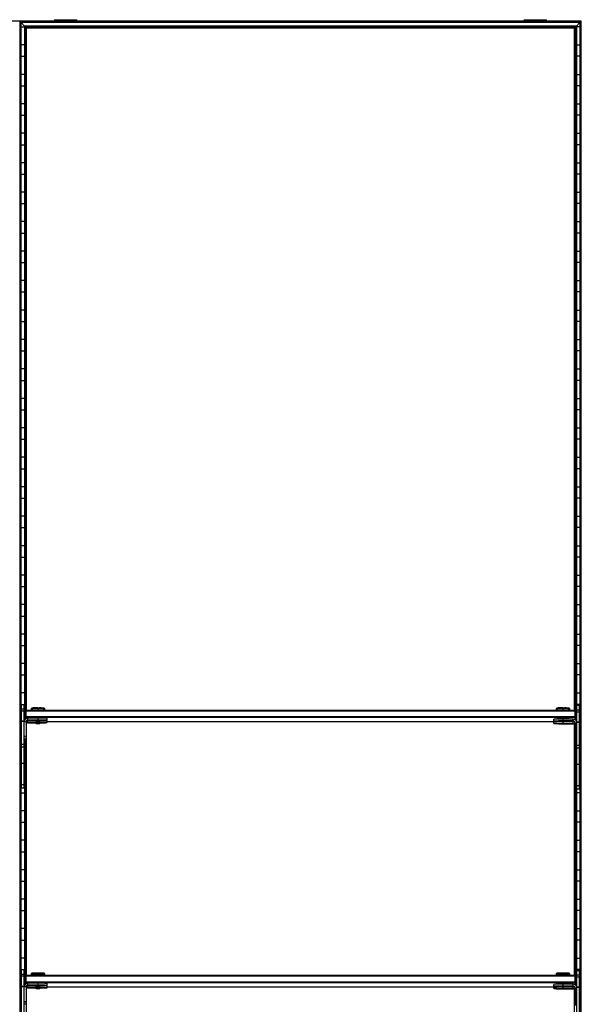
# Model space of a CAD drawing. Header units: millimetres. Extents: x -305 to 915, y -1202 to 1202.
# Tile 5 of 5: x 305 to 915, y 132 to 1202. Entities that reach past the tile are written whole.
import ezdxf

# ---------------------------------------------------------------- set-up
doc = ezdxf.new("R2010")
doc.units = ezdxf.units.MM

msp = doc.modelspace()

# ---------------------------------------------------------------- linework, layer by layer
at = {"color": 7, "linetype": 'Continuous', "lineweight": 25}
for p, q in [((914.6, 1200), (-304.9, 1200)), ((305.2, -1199.7), (305.2, 1199.6)), ((306, 1198.8), (305.2, 1199.6)), ((914.3, 1199.6), (305.2, 1199.6)), ((306, 1198.8), (306, -1198.8)), ((913.5, 1198.8), (306, 1198.8)), ((306.4, -1198.5), (306.4, 1198.5)), ((310.1, 1194.7), (306.4, 1198.5)), ((913.1, 1198.5), (306.4, 1198.5)), ((342.8, 1201.6), (342.8, 1200)), ((342.8, 1201.6), (367, 1201.6)), ((354.9, 1200), (354.9, 1201.6)), ((367, 1200), (367, 1201.6)), ((852.5, 1201.6), (852.5, 1200)), ((852.5, 1201.6), (876.7, 1201.6)), ((864.6, 1200), (864.6, 1201.6)), ((876.7, 1200), (876.7, 1201.6)), ((909.4, 1194.7), (913.1, 1198.5)), ((913.1, 1198.5), (913.1, -1198.5)), ((913.5, 1198.8), (914.3, 1199.6)), ((913.5, -1198.8), (913.5, 1198.8)), ((914.3, 1199.6), (914.3, -1199.7)), ((914.6, -1200), (914.6, 1200)), ((306.4, 1193.8), (310.1, 1193.8)), ((310.1, 1194.7), (310.1, 440.5)), ((909.4, 1194.7), (310.1, 1194.7)), ((311.3, 1193.6), (310.5, 1194.4)), ((909, 1194.4), (310.5, 1194.4)), ((310.5, 441.1), (310.5, 1194.4)), ((908.2, 1193.6), (311.3, 1193.6)), ((311.3, 1193.6), (311.3, 451)), ((311.6, 451.3), (311.6, 1193.2)), ((312.3, 1192.5), (311.6, 1193.2)), ((907.9, 1193.2), (311.6, 1193.2)), ((312.3, 451.5), (312.3, 1192.5)), ((907.2, 1192.5), (312.3, 1192.5)), ((907.2, 1192.5), (907.9, 1193.2)), ((907.2, 451.5), (907.2, 1192.5)), ((907.9, 451.3), (907.9, 1193.2)), ((908.2, 1193.6), (909, 1194.4)), ((908.2, 1193.6), (908.2, 451)), ((909, 440.1), (909, 1194.4)), ((909.4, 1194.7), (909.4, 439.5)), ((913.1, 1193.8), (909.4, 1193.8)), ((310.1, 1174.2), (306.4, 1174.2)), ((909.4, 1174.2), (913.1, 1174.2)), ((306.4, 1161.8), (310.1, 1161.8)), ((913.1, 1161.8), (909.4, 1161.8)), ((310.1, 1142.2), (306.4, 1142.2)), ((909.4, 1142.2), (913.1, 1142.2)), ((306.4, 1129.8), (310.1, 1129.8)), ((913.1, 1129.8), (909.4, 1129.8)), ((310.1, 1110.2), (306.4, 1110.2)), ((909.4, 1110.2), (913.1, 1110.2)), ((306.4, 1097.8), (310.1, 1097.8)), ((913.1, 1097.8), (909.4, 1097.8)), ((310.1, 1078.2), (306.4, 1078.2)), ((909.4, 1078.2), (913.1, 1078.2)), ((306.4, 1065.8), (310.1, 1065.8)), ((913.1, 1065.8), (909.4, 1065.8)), ((310.1, 1046.2), (306.4, 1046.2)), ((909.4, 1046.2), (913.1, 1046.2)), ((306.4, 1033.8), (310.1, 1033.8)), ((913.1, 1033.8), (909.4, 1033.8)), ((310.1, 1014.2), (306.4, 1014.2)), ((909.4, 1014.2), (913.1, 1014.2)), ((306.4, 1001.8), (310.1, 1001.8)), ((913.1, 1001.8), (909.4, 1001.8)), ((310.1, 982.2), (306.4, 982.2)), ((909.4, 982.2), (913.1, 982.2)), ((306.4, 969.8), (310.1, 969.8)), ((913.1, 969.8), (909.4, 969.8)), ((310.1, 950.2), (306.4, 950.2)), ((909.4, 950.2), (913.1, 950.2)), ((306.4, 937.8), (310.1, 937.8)), ((913.1, 937.8), (909.4, 937.8)), ((310.1, 918.2), (306.4, 918.2)), ((909.4, 918.2), (913.1, 918.2)), ((306.4, 905.8), (310.1, 905.8)), ((913.1, 905.8), (909.4, 905.8)), ((310.1, 886.2), (306.4, 886.2)), ((909.4, 886.2), (913.1, 886.2)), ((306.4, 873.8), (310.1, 873.8)), ((913.1, 873.8), (909.4, 873.8)), ((310.1, 854.2), (306.4, 854.2)), ((909.4, 854.2), (913.1, 854.2)), ((306.4, 841.8), (310.1, 841.8)), ((913.1, 841.8), (909.4, 841.8)), ((310.1, 822.2), (306.4, 822.2)), ((909.4, 822.2), (913.1, 822.2)), ((306.4, 809.8), (310.1, 809.8)), ((913.1, 809.8), (909.4, 809.8)), ((310.1, 790.2), (306.4, 790.2)), ((909.4, 790.2), (913.1, 790.2)), ((306.4, 777.8), (310.1, 777.8)), ((913.1, 777.8), (909.4, 777.8)), ((310.1, 758.2), (306.4, 758.2)), ((909.4, 758.2), (913.1, 758.2)), ((306.4, 745.8), (310.1, 745.8)), ((913.1, 745.8), (909.4, 745.8)), ((310.1, 726.2), (306.4, 726.2)), ((909.4, 726.2), (913.1, 726.2)), ((306.4, 713.8), (310.1, 713.8)), ((913.1, 713.8), (909.4, 713.8)), ((310.1, 694.2), (306.4, 694.2)), ((909.4, 694.2), (913.1, 694.2)), ((306.4, 681.8), (310.1, 681.8)), ((913.1, 681.8), (909.4, 681.8)), ((310.1, 662.2), (306.4, 662.2)), ((909.4, 662.2), (913.1, 662.2)), ((306.4, 649.8), (310.1, 649.8)), ((913.1, 649.8), (909.4, 649.8)), ((310.1, 630.2), (306.4, 630.2)), ((909.4, 630.2), (913.1, 630.2)), ((306.4, 617.8), (310.1, 617.8)), ((913.1, 617.8), (909.4, 617.8)), ((310.1, 598.2), (306.4, 598.2)), ((909.4, 598.2), (913.1, 598.2)), ((306.4, 585.8), (310.1, 585.8)), ((913.1, 585.8), (909.4, 585.8)), ((310.1, 566.2), (306.4, 566.2)), ((909.4, 566.2), (913.1, 566.2)), ((306.4, 553.8), (310.1, 553.8)), ((913.1, 553.8), (909.4, 553.8)), ((310.1, 534.2), (306.4, 534.2)), ((909.4, 534.2), (913.1, 534.2)), ((306.4, 521.8), (310.1, 521.8)), ((913.1, 521.8), (909.4, 521.8)), ((310.1, 502.2), (306.4, 502.2)), ((909.4, 502.2), (913.1, 502.2)), ((306.4, 489.8), (310.1, 489.8)), ((913.1, 489.8), (909.4, 489.8)), ((310.1, 470.2), (306.4, 470.2)), ((909.4, 470.2), (913.1, 470.2)), ((306.4, 457.8), (310.1, 457.8)), ((306.8, 366.8), (306.8, 457.8)), ((306.8, 457.8), (309.8, 457.8)), ((309.8, 452.5), (306.8, 452.5)), ((309.8, 450.5), (306.8, 450.5)), ((309.8, 366.8), (309.8, 457.8)), ((310.8, 450.5), (311.8, 451.5)), ((310.8, 450.5), (310.8, 441.4)), ((310.8, 450.5), (311.8, 450.5)), ((311.8, 442.2), (311.8, 451.5)), ((311.8, 451.5), (907.8, 451.5)), ((907.8, 450.5), (311.8, 450.5)), ((317.2, 453.1), (317.2, 451.6)), ((318, 453.8), (317.3, 453.1)), ((318, 451.6), (318, 451.5)), ((324.8, 451.7), (324.8, 453.9)), ((324.8, 451.7), (324.8, 451.5)), ((332.2, 453.1), (331.5, 453.8)), ((331.5, 451.5), (331.5, 451.6)), ((332.2, 451.6), (332.2, 453.1)), ((887.2, 453.1), (887.2, 451.6)), ((888, 453.8), (887.3, 453.1)), ((888, 451.6), (888, 451.5)), ((894.8, 451.7), (894.8, 453.9)), ((894.8, 451.7), (894.8, 451.5)), ((902.2, 453.1), (901.5, 453.8)), ((901.5, 451.5), (901.5, 451.6)), ((902.2, 451.6), (902.2, 453.1)), ((907.8, 441.2), (907.8, 451.5)), ((908.8, 450.5), (907.8, 451.5)), ((908.8, 450.5), (907.8, 450.5)), ((908.8, 450.5), (908.8, 440.4)), ((913.1, 457.8), (909.4, 457.8)), ((909.8, 365.8), (909.8, 456.8)), ((909.8, 456.8), (912.8, 456.8)), ((912.8, 451.5), (909.8, 451.5)), ((912.8, 449.5), (909.8, 449.5)), ((912.8, 365.8), (912.8, 456.8)), ((309.8, 439.5), (306.8, 439.5)), ((309.8, 439.1), (306.8, 439.1)), ((311.8, 438.8), (309.8, 438.8)), ((311.8, 443.5), (310.8, 444.5)), ((311.8, 444.5), (310.8, 444.5)), ((311.8, 444.5), (907.8, 444.5)), ((907.8, 443.5), (311.8, 443.5)), ((311.8, 438.8), (311.8, 419.8)), ((313.7, 440.4), (313.7, 442.8)), ((324.8, 442.8), (313.7, 442.8)), ((324.8, 440.8), (313.7, 440.8)), ((313.7, 440.4), (322.2, 440.4)), ((313.7, 437.8), (313.7, 440.2)), ((322.2, 440.2), (313.7, 440.2)), ((322.2, 440.6), (322.2, 440.1)), ((322.2, 440.1), (322.8, 439.6)), ((324.8, 440.8), (324.8, 442.8)), ((324.8, 439.6), (324.8, 440.7)), ((324.8, 438.2), (324.8, 439.6)), ((326.7, 439.6), (327.2, 440.1)), ((327.2, 440.1), (327.2, 440.6)), ((334.8, 440.6), (334.8, 442.6)), ((334.8, 438), (334.8, 440)), ((334.8, 439.1), (888, 439.1)), ((884.8, 439.6), (884.8, 441.6)), ((884.8, 437), (884.8, 439)), ((888, 442.6), (888, 441.7)), ((888, 439.5), (888, 439.1)), ((892.7, 439.6), (892.8, 439.6)), ((894.8, 439.8), (894.8, 442.7)), ((905.8, 441.8), (894.8, 441.8)), ((905.8, 439.8), (894.8, 439.8)), ((894.8, 439.6), (894.8, 439.6)), ((894.8, 439.6), (894.8, 439.6)), ((894.8, 439.4), (905.8, 439.4)), ((894.8, 437.2), (894.8, 439.4)), ((905.8, 439.2), (894.8, 439.2)), ((896.7, 439.6), (896.8, 439.6)), ((901.5, 441.8), (901.5, 442.6)), ((901.5, 439.2), (901.5, 439.4)), ((905.8, 439.4), (905.8, 441.8)), ((905.8, 436.8), (905.8, 439.2)), ((906.2, 439.1), (906.8, 439.1)), ((907.8, 444.5), (908.8, 444.5)), ((907.8, 443.5), (908.8, 444.5)), ((306.8, 438.2), (306.4, 438.2)), ((312.3, 163.5), (312.3, 437.2)), ((324.8, 438.2), (313.7, 438.2)), ((313.7, 437.8), (322.2, 437.8)), ((322.2, 438), (322.2, 437.5)), ((322.2, 437.5), (322.8, 437)), ((324.8, 437), (324.8, 438)), ((326.7, 437), (327.2, 437.5)), ((327.2, 437.5), (327.2, 438)), ((892.7, 437), (892.8, 437)), ((905.8, 437.2), (894.8, 437.2)), ((894.8, 437), (894.8, 437)), ((894.8, 437), (894.8, 437)), ((894.8, 436.8), (905.8, 436.8)), ((896.7, 437), (896.8, 437)), ((907.2, 163.5), (907.2, 436.2)), ((907.8, 437.8), (909.8, 437.8)), ((907.8, 437.8), (907.8, 418.8)), ((909.7, 438.2), (909.8, 438.2)), ((912.8, 438.5), (909.8, 438.5)), ((912.8, 438.1), (909.8, 438.1)), ((912.8, 438.2), (913.1, 438.2)), ((306.4, 425.8), (306.8, 425.8)), ((311.8, 422.8), (309.8, 422.8)), ((311.8, 422.4), (309.8, 422.4)), ((311.8, 420.2), (309.8, 420.2)), ((311.8, 419.8), (309.8, 419.8)), ((310.1, 419.8), (310.1, 152.5)), ((310.5, 153.1), (310.5, 419.8)), ((311.3, 419.8), (311.3, 163)), ((311.6, 163.3), (311.6, 419.8)), ((907.8, 421.8), (909.8, 421.8)), ((907.8, 421.4), (909.8, 421.4)), ((907.8, 419.2), (909.8, 419.2)), ((907.8, 418.8), (909.8, 418.8)), ((907.9, 163.3), (907.9, 418.8)), ((908.2, 418.8), (908.2, 163)), ((909, 152.1), (909, 418.8)), ((909.4, 418.8), (909.4, 151.5)), ((913.1, 425.8), (912.8, 425.8)), ((309.8, 414.1), (306.8, 414.1)), ((309.8, 411.4), (306.8, 411.4)), ((912.8, 413.1), (909.8, 413.1)), ((912.8, 410.4), (909.8, 410.4)), ((306.8, 406.2), (306.4, 406.2)), ((310.1, 406.2), (309.8, 406.2)), ((909.4, 406.2), (909.8, 406.2)), ((912.8, 406.2), (913.1, 406.2)), ((306.4, 393.8), (306.8, 393.8)), ((309.8, 393.6), (306.8, 393.6)), ((309.8, 393.8), (310.1, 393.8)), ((909.8, 393.8), (909.4, 393.8)), ((912.8, 392.6), (909.8, 392.6)), ((913.1, 393.8), (912.8, 393.8)), ((306.8, 374.2), (306.4, 374.2)), ((309.8, 370.3), (306.8, 370.3)), ((309.8, 366.8), (306.8, 366.8)), ((310.1, 374.2), (309.8, 374.2)), ((909.4, 374.2), (909.8, 374.2)), ((912.8, 369.3), (909.8, 369.3)), ((912.8, 365.8), (909.8, 365.8)), ((912.8, 374.2), (913.1, 374.2)), ((306.4, 361.8), (310.1, 361.8)), ((913.1, 361.8), (909.4, 361.8)), ((310.1, 342.2), (306.4, 342.2)), ((909.4, 342.2), (913.1, 342.2)), ((306.4, 329.8), (310.1, 329.8)), ((913.1, 329.8), (909.4, 329.8)), ((310.1, 310.2), (306.4, 310.2)), ((909.4, 310.2), (913.1, 310.2)), ((306.4, 297.8), (310.1, 297.8)), ((913.1, 297.8), (909.4, 297.8)), ((310.1, 278.2), (306.4, 278.2)), ((909.4, 278.2), (913.1, 278.2)), ((306.4, 265.8), (310.1, 265.8)), ((913.1, 265.8), (909.4, 265.8)), ((310.1, 246.2), (306.4, 246.2)), ((909.4, 246.2), (913.1, 246.2)), ((306.4, 233.8), (310.1, 233.8)), ((913.1, 233.8), (909.4, 233.8)), ((310.1, 214.2), (306.4, 214.2)), ((909.4, 214.2), (913.1, 214.2)), ((306.4, 201.8), (310.1, 201.8)), ((913.1, 201.8), (909.4, 201.8)), ((310.1, 182.2), (306.4, 182.2)), ((909.4, 182.2), (913.1, 182.2)), ((306.4, 169.8), (310.1, 169.8)), ((306.8, 78.8), (306.8, 169.8)), ((306.8, 169.8), (309.8, 169.8)), ((309.8, 164.5), (306.8, 164.5)), ((309.8, 162.5), (306.8, 162.5)), ((309.8, 78.8), (309.8, 169.8)), ((310.8, 162.5), (311.8, 163.5)), ((310.8, 162.5), (310.8, 153.4)), ((310.8, 162.5), (311.8, 162.5)), ((311.8, 154.2), (311.8, 163.5)), ((311.8, 163.5), (907.8, 163.5)), ((907.8, 162.5), (311.8, 162.5)), ((317.2, 165.1), (317.2, 163.6)), ((318, 165.8), (317.3, 165.1)), ((318, 163.6), (318, 163.5)), ((324.8, 163.7), (324.8, 165.9)), ((324.8, 163.7), (324.8, 163.5)), ((332.2, 165.1), (331.5, 165.8)), ((331.5, 163.5), (331.5, 163.6)), ((332.2, 163.6), (332.2, 165.1)), ((887.2, 165.1), (887.2, 163.6)), ((888, 165.8), (887.3, 165.1)), ((888, 163.6), (888, 163.5)), ((894.8, 163.7), (894.8, 165.9)), ((894.8, 163.7), (894.8, 163.5)), ((902.2, 165.1), (901.5, 165.8)), ((901.5, 163.5), (901.5, 163.6)), ((902.2, 163.6), (902.2, 165.1)), ((907.8, 153.2), (907.8, 163.5)), ((908.8, 162.5), (907.8, 163.5)), ((908.8, 162.5), (907.8, 162.5)), ((908.8, 162.5), (908.8, 152.4)), ((913.1, 169.8), (909.4, 169.8)), ((909.8, 77.8), (909.8, 168.8)), ((909.8, 168.8), (912.8, 168.8)), ((912.8, 163.5), (909.8, 163.5)), ((912.8, 161.5), (909.8, 161.5)), ((912.8, 77.8), (912.8, 168.8)), ((306.8, 150.2), (306.4, 150.2)), ((309.8, 151.5), (306.8, 151.5)), ((309.8, 151.1), (306.8, 151.1)), ((311.8, 150.8), (309.8, 150.8)), ((311.8, 156.5), (310.8, 156.5)), ((311.8, 155.5), (310.8, 156.5)), ((311.8, 156.5), (907.8, 156.5)), ((907.8, 155.5), (311.8, 155.5)), ((311.8, 150.8), (311.8, 131.8)), ((313.7, 152.4), (313.7, 154.8)), ((324.8, 154.8), (313.7, 154.8)), ((324.8, 152.8), (313.7, 152.8)), ((313.7, 152.4), (322.2, 152.4)), ((313.7, 149.8), (313.7, 152.2)), ((322.2, 152.2), (313.7, 152.2)), ((324.8, 150.2), (313.7, 150.2)), ((313.7, 149.8), (322.2, 149.8)), ((322.2, 152.6), (322.2, 152.1)), ((322.2, 150), (322.2, 149.5)), ((322.2, 152.1), (322.8, 151.6)), ((324.8, 152.8), (324.8, 154.8)), ((324.8, 151.6), (324.8, 152.7)), ((324.8, 150.2), (324.8, 151.6)), ((324.8, 149), (324.8, 150)), ((326.7, 151.6), (327.2, 152.1)), ((327.2, 152.1), (327.2, 152.6)), ((327.2, 149.5), (327.2, 150)), ((334.8, 152.6), (334.8, 154.6)), ((334.8, 150), (334.8, 152)), ((334.8, 151.1), (888, 151.1)), ((884.8, 151.6), (884.8, 153.6)), ((884.8, 149), (884.8, 151)), ((888, 154.6), (888, 153.7)), ((888, 151.5), (888, 151.1)), ((892.7, 151.6), (892.8, 151.6)), ((894.8, 151.8), (894.8, 154.7)), ((905.8, 153.8), (894.8, 153.8)), ((905.8, 151.8), (894.8, 151.8)), ((894.8, 151.6), (894.8, 151.6)), ((894.8, 151.6), (894.8, 151.6)), ((894.8, 149.2), (894.8, 151.4)), ((894.8, 151.4), (905.8, 151.4)), ((905.8, 151.2), (894.8, 151.2)), ((896.7, 151.6), (896.8, 151.6)), ((901.5, 153.8), (901.5, 154.6)), ((901.5, 151.2), (901.5, 151.4)), ((905.8, 151.4), (905.8, 153.8)), ((905.8, 148.8), (905.8, 151.2)), ((906.2, 151.1), (906.8, 151.1)), ((907.8, 156.5), (908.8, 156.5)), ((907.8, 155.5), (908.8, 156.5)), ((907.8, 149.8), (907.8, 130.8)), ((907.8, 149.8), (909.8, 149.8)), ((909.7, 150.2), (909.8, 150.2)), ((912.8, 150.5), (909.8, 150.5)), ((912.8, 150.1), (909.8, 150.1)), ((912.8, 150.2), (913.1, 150.2)), ((312.3, -124.5), (312.3, 149.2)), ((322.2, 149.5), (322.8, 149)), ((326.7, 149), (327.2, 149.5)), ((892.7, 149), (892.8, 149)), ((905.8, 149.2), (894.8, 149.2)), ((894.8, 149), (894.8, 149)), ((894.8, 149), (894.8, 149)), ((894.8, 148.8), (905.8, 148.8)), ((896.7, 149), (896.8, 149)), ((907.2, -124.5), (907.2, 148.2)), ((306.4, 137.8), (306.8, 137.8)), ((311.8, 134.8), (309.8, 134.8)), ((311.8, 134.4), (309.8, 134.4)), ((311.8, 132.2), (309.8, 132.2)), ((907.8, 133.8), (909.8, 133.8)), ((907.8, 133.4), (909.8, 133.4)), ((913.1, 137.8), (912.8, 137.8))]:
    msp.add_line(p, q, dxfattribs=at)
at = {"color": 7, "linetype": 'Continuous', "lineweight": 25, "flags": 128}
for points in [[(318, 451.5), (318, 451.5), (317.4, 451.6), (317.2, 451.6), (317.4, 451.6), (318, 451.7), (318.9, 451.7), (320.1, 451.7), (321.5, 451.7), (323.1, 451.7), (324.8, 451.7)], [(324.8, 451.7), (326.4, 451.7), (328, 451.7), (329.4, 451.7), (330.6, 451.7), (331.5, 451.7), (332.1, 451.6), (332.2, 451.6), (332.1, 451.6), (331.5, 451.5), (331.5, 451.5)], [(887.7, 451.6), (887.4, 451.6), (887.2, 451.6), (887.4, 451.6), (888, 451.7), (888.9, 451.7), (890.1, 451.7), (891.5, 451.7), (893.1, 451.7), (894.8, 451.7)], [(888, 451.5), (888, 451.5), (887.8, 451.6)], [(894.8, 451.7), (896.4, 451.7), (898, 451.7), (899.4, 451.7), (900.6, 451.7), (901.5, 451.7), (902.1, 451.6), (902.2, 451.6), (902.1, 451.6), (901.5, 451.5), (901.5, 451.5)], [(313.7, 440.2), (313, 440.1), (312.4, 439.9)], [(324.8, 439.6), (324, 439.6), (323.3, 439.6), (322.9, 439.6), (322.8, 439.6), (322.9, 439.6), (323.3, 439.6), (324, 439.6), (324.8, 439.6)], [(324.8, 439.6), (325.5, 439.6), (326.2, 439.6), (326.6, 439.6), (326.7, 439.6), (326.6, 439.6), (326.2, 439.6), (325.5, 439.6), (324.8, 439.6)], [(894.8, 439.6), (893.9, 439.6), (893.2, 439.6), (892.7, 439.6), (892.5, 439.6), (892.7, 439.6), (893.2, 439.6), (893.9, 439.6), (894.8, 439.6)], [(894.8, 439.6), (894, 439.6), (893.3, 439.6), (892.9, 439.6), (892.8, 439.6), (892.9, 439.6), (893.3, 439.6), (894, 439.6), (894.8, 439.6)], [(894.8, 439.6), (895.5, 439.6), (896.2, 439.6), (896.6, 439.6), (896.7, 439.6), (896.6, 439.6), (896.2, 439.6), (895.5, 439.6), (894.8, 439.6)], [(894.8, 439.6), (895.6, 439.6), (896.3, 439.6), (896.8, 439.6), (897, 439.6), (896.8, 439.6), (896.3, 439.6), (895.6, 439.6), (894.8, 439.6)], [(907.1, 438.9), (906.5, 439.1), (905.8, 439.2)], [(324.8, 437), (324, 437), (323.3, 437), (322.9, 437), (322.8, 437), (322.9, 437), (323.3, 437), (324, 437), (324.8, 437)], [(324.8, 437.5), (325.7, 437.5), (326.5, 437.5), (327.1, 437.5), (327.2, 437.5), (327.2, 437.5)], [(324.8, 437), (325.5, 437), (326.2, 437), (326.6, 437), (326.7, 437), (326.6, 437), (326.2, 437), (325.5, 437), (324.8, 437)], [(894.8, 437), (893.9, 437), (893.2, 437), (892.7, 437), (892.5, 437), (892.7, 437), (893.2, 437), (893.9, 437), (894.8, 437)], [(894.8, 437), (894, 437), (893.3, 437), (892.9, 437), (892.8, 437), (892.9, 437), (893.3, 437), (894, 437), (894.8, 437)], [(894.8, 437), (895.5, 437), (896.2, 437), (896.6, 437), (896.7, 437), (896.6, 437), (896.2, 437), (895.5, 437), (894.8, 437)], [(894.8, 437), (895.6, 437), (896.3, 437), (896.8, 437), (897, 437), (896.8, 437), (896.3, 437), (895.6, 437), (894.8, 437)], [(318, 163.5), (318, 163.5), (317.4, 163.6), (317.2, 163.6), (317.4, 163.6), (318, 163.7), (318.9, 163.7), (320.1, 163.7), (321.5, 163.7), (323.1, 163.7), (324.8, 163.7)], [(324.8, 163.7), (326.4, 163.7), (328, 163.7), (329.4, 163.7), (330.6, 163.7), (331.5, 163.7), (332.1, 163.6), (332.2, 163.6), (332.1, 163.6), (331.5, 163.5), (331.5, 163.5)], [(887.7, 163.6), (887.4, 163.6), (887.2, 163.6), (887.4, 163.6), (888, 163.7), (888.9, 163.7), (890.1, 163.7), (891.5, 163.7), (893.1, 163.7), (894.8, 163.7)], [(888, 163.5), (888, 163.5), (887.8, 163.6)], [(894.8, 163.7), (896.4, 163.7), (898, 163.7), (899.4, 163.7), (900.6, 163.7), (901.5, 163.7), (902.1, 163.6), (902.2, 163.6), (902.1, 163.6), (901.5, 163.5), (901.5, 163.5)], [(313.7, 152.2), (313, 152.1), (312.4, 151.9)], [(322.2, 152.1), (322.2, 152.1), (322.4, 152.1), (323, 152.1), (323.8, 152.1), (324.8, 152.2)], [(324.8, 151.6), (324, 151.6), (323.3, 151.6), (322.9, 151.6), (322.8, 151.6), (322.9, 151.6), (323.3, 151.6), (324, 151.6), (324.8, 151.6)], [(324.8, 152.2), (325.7, 152.1), (326.5, 152.1), (327.1, 152.1), (327.2, 152.1), (327.2, 152.1)], [(324.8, 151.6), (325.5, 151.6), (326.2, 151.6), (326.6, 151.6), (326.7, 151.6), (326.6, 151.6), (326.2, 151.6), (325.5, 151.6), (324.8, 151.6)], [(894.8, 151.6), (893.9, 151.6), (893.2, 151.6), (892.7, 151.6), (892.5, 151.6), (892.7, 151.6), (893.2, 151.6), (893.9, 151.6), (894.8, 151.6)], [(894.8, 151.6), (894, 151.6), (893.3, 151.6), (892.9, 151.6), (892.8, 151.6), (892.9, 151.6), (893.3, 151.6), (894, 151.6), (894.8, 151.6)], [(894.8, 151.6), (895.5, 151.6), (896.2, 151.6), (896.6, 151.6), (896.7, 151.6), (896.6, 151.6), (896.2, 151.6), (895.5, 151.6), (894.8, 151.6)], [(894.8, 151.6), (895.6, 151.6), (896.3, 151.6), (896.8, 151.6), (897, 151.6), (896.8, 151.6), (896.3, 151.6), (895.6, 151.6), (894.8, 151.6)], [(907.1, 150.9), (906.5, 151.1), (905.8, 151.2)], [(324.8, 149), (324, 149), (323.3, 149), (322.9, 149), (322.8, 149), (322.9, 149), (323.3, 149), (324, 149), (324.8, 149)], [(324.8, 149.5), (325.7, 149.5), (326.5, 149.5), (327.1, 149.5), (327.2, 149.5), (327.2, 149.5)], [(324.8, 149), (325.5, 149), (326.2, 149), (326.6, 149), (326.7, 149), (326.6, 149), (326.2, 149), (325.5, 149), (324.8, 149)], [(894.8, 149), (893.9, 149), (893.2, 149), (892.7, 149), (892.5, 149), (892.7, 149), (893.2, 149), (893.9, 149), (894.8, 149)], [(894.8, 149), (894, 149), (893.3, 149), (892.9, 149), (892.8, 149), (892.9, 149), (893.3, 149), (894, 149), (894.8, 149)], [(894.8, 149), (895.5, 149), (896.2, 149), (896.6, 149), (896.7, 149), (896.6, 149), (896.2, 149), (895.5, 149), (894.8, 149)], [(894.8, 149), (895.6, 149), (896.3, 149), (896.8, 149), (897, 149), (896.8, 149), (896.3, 149), (895.6, 149), (894.8, 149)]]:
    msp.add_lwpolyline(points, dxfattribs=at)
at = {"color": 7, "linetype": 'Continuous', "lineweight": 25}
for centre, radius, start, end in [((323.2, 329.8), 123.4, 89.2585, 92.7412), ((323.2, 346.7), 107.3, 89.1797, 92.7854), ((323.2, 347.3), 104.4, 89.1473, 92.8524), ((326.8, 377.3), 76.6, 86.4932, 91.5417), ((326.9, 361.5), 91.7, 86.6554, 91.3449), ((326.8, 377.7), 74, 86.3875, 91.6128), ((893.2, 329.8), 123.4, 89.2585, 92.7412), ((893.2, 346.7), 107.3, 89.1797, 92.7854), ((893.2, 347.3), 104.4, 89.1473, 92.8524), ((896.8, 377.3), 76.6, 86.4932, 91.5417), ((896.9, 361.5), 91.7, 86.6554, 91.3449), ((896.8, 377.7), 74, 86.3875, 91.6128), ((313.7, 438.8), 4, 89.9956, 179.9956), ((313.7, 438.8), 2, 89.9956, 179.9956), ((313.7, 438.4), 2, 89.9956, 179.9956), ((324.1, 404.3), 35.8, 89.0014, 92.9983), ((327.2, 297.4), 143.4, 87.0017, 90.9986), ((325.4, 404.3), 35.8, 87.0017, 90.9986), ((327.2, 299.4), 143.4, 87.0017, 90.9986), ((329.1, 354.1), 86, 86.2109, 91.2077), ((328.3, 558.3), 117.9, 269.4668, 273.1146), ((892.3, 296.4), 143.4, 89.0014, 92.9983), ((892.3, 298.4), 143.4, 89.0014, 92.9983), ((892.3, 582.8), 143.4, 267.0017, 270.9986), ((892.3, 295.8), 143.4, 89.0014, 92.9983), ((893.2, 338.3), 104.4, 89.1473, 92.8524), ((896.8, 368.7), 74, 86.3875, 91.6128), ((905.8, 437.8), 4, 0.0044, 90.0044), ((905.8, 437.8), 2, 0.0044, 90.0044), ((905.8, 437.4), 2, 0.0044, 90.0044), ((313.7, 436.2), 2, 89.9956, 179.9956), ((313.7, 435.8), 2, 89.9956, 179.9956), ((324.1, 401.7), 35.8, 89.0014, 92.9983), ((327.2, 294.8), 143.4, 87.0017, 90.9986), ((328.3, 555.7), 117.9, 269.4668, 273.1146), ((892.3, 293.8), 143.4, 89.0014, 92.9983), ((892.3, 580.2), 143.4, 267.0017, 270.9986), ((905.8, 435.2), 2, 0.0044, 90.0044), ((905.8, 434.8), 2, 0.0044, 90.0044), ((323.2, 41.8), 123.4, 89.2585, 92.7412), ((323.2, 58.7), 107.3, 89.1797, 92.7854), ((323.2, 59.3), 104.4, 89.1473, 92.8524), ((326.8, 89.3), 76.6, 86.4932, 91.5417), ((326.9, 73.5), 91.7, 86.6554, 91.3449), ((326.8, 89.7), 74, 86.3875, 91.6128), ((893.2, 41.8), 123.4, 89.2585, 92.7412), ((893.2, 58.7), 107.3, 89.1797, 92.7854), ((893.2, 59.3), 104.4, 89.1473, 92.8524), ((896.8, 89.3), 76.6, 86.4932, 91.5417), ((896.9, 73.5), 91.7, 86.6554, 91.3449), ((896.8, 89.7), 74, 86.3875, 91.6128), ((313.7, 150.8), 4, 89.9956, 179.9956), ((313.7, 150.8), 2, 89.9956, 179.9956), ((313.7, 150.4), 2, 89.9956, 179.9956), ((313.7, 148.2), 2, 89.9956, 179.9956), ((313.7, 147.8), 2, 89.9956, 179.9956), ((327.2, 9.4), 143.4, 87.0017, 90.9986), ((327.2, 6.8), 143.4, 87.0017, 90.9986), ((327.2, 11.4), 143.4, 87.0017, 90.9986), ((329.1, 66.1), 86, 86.2109, 91.2077), ((328.3, 270.3), 117.9, 269.4668, 273.1146), ((328.3, 267.7), 117.9, 269.4668, 273.1146), ((892.3, 8.4), 143.4, 89.0014, 92.9983), ((892.3, 10.4), 143.4, 89.0014, 92.9983), ((892.3, 294.8), 143.4, 267.0017, 270.9986), ((892.3, 7.8), 143.4, 89.0014, 92.9983), ((893.2, 50.3), 104.4, 89.1473, 92.8524), ((896.8, 80.7), 74, 86.3875, 91.6128), ((905.8, 149.8), 4, 0.0044, 90.0044), ((905.8, 149.8), 2, 0.0044, 90.0044), ((905.8, 149.4), 2, 0.0044, 90.0044), ((324.1, 113.7), 35.8, 89.0014, 92.9983), ((892.3, 5.8), 143.4, 89.0014, 92.9983), ((892.3, 292.2), 143.4, 267.0017, 270.9986), ((905.8, 147.2), 2, 0.0044, 90.0044), ((905.8, 146.8), 2, 0.0044, 90.0044)]:
    msp.add_arc(centre, radius, start, end, dxfattribs=at)
for points, knots in [([(305.2, 1199.6), (305.2, 1199.7), (305.1, 1199.8), (305, 1199.9), (304.9, 1200), (304.9, 1200), (304.9, 1200), (304.9, 1200)], [0, 0, 0, 0, 0.31012, 0.616121, 0.758896, 0.886022, 1, 1, 1, 1]), ([(305.2, 1199.6), (305.2, 1199.7), (305.1, 1199.8), (305, 1199.9), (304.9, 1200), (304.9, 1200), (304.9, 1200), (304.9, 1200)], [0, 0, 0, 0, 0.31012, 0.616121, 0.758896, 0.886022, 1, 1, 1, 1]), ([(306.4, 1198.5), (306.4, 1198.5), (306.4, 1198.5), (306.3, 1198.6), (306.2, 1198.6), (306.1, 1198.7), (306.1, 1198.8), (306, 1198.8)], [0, 0, 0, 0, 0.146754, 0.316126, 0.510248, 0.757793, 1, 1, 1, 1]), ([(306.4, 1198.5), (306.4, 1198.5), (306.4, 1198.5), (306.3, 1198.6), (306.2, 1198.6), (306.1, 1198.7), (306.1, 1198.8), (306, 1198.8)], [0, 0, 0, 0, 0.146754, 0.316126, 0.510248, 0.757793, 1, 1, 1, 1]), ([(913.1, 1198.5), (913.1, 1198.5), (913.1, 1198.5), (913.2, 1198.6), (913.3, 1198.6), (913.4, 1198.7), (913.4, 1198.8), (913.5, 1198.8)], [0, 0, 0, 0, 0.146754, 0.316126, 0.510248, 0.757793, 1, 1, 1, 1]), ([(913.1, 1198.5), (913.1, 1198.5), (913.1, 1198.5), (913.2, 1198.6), (913.3, 1198.6), (913.4, 1198.7), (913.4, 1198.8), (913.5, 1198.8)], [0, 0, 0, 0, 0.146754, 0.316126, 0.510248, 0.757793, 1, 1, 1, 1]), ([(914.3, 1199.6), (914.3, 1199.7), (914.4, 1199.8), (914.5, 1199.9), (914.6, 1200), (914.6, 1200), (914.6, 1200), (914.6, 1200)], [0, 0, 0, 0, 0.31012, 0.616121, 0.758896, 0.886022, 1, 1, 1, 1]), ([(914.3, 1199.6), (914.3, 1199.7), (914.4, 1199.8), (914.5, 1199.9), (914.6, 1200), (914.6, 1200), (914.6, 1200), (914.6, 1200)], [0, 0, 0, 0, 0.31012, 0.616121, 0.758896, 0.886022, 1, 1, 1, 1]), ([(310.5, 1194.4), (310.4, 1194.4), (310.3, 1194.5), (310.2, 1194.7), (310.2, 1194.7), (310.1, 1194.7), (310.1, 1194.7), (310.1, 1194.7)], [0, 0, 0, 0, 0.31012, 0.616121, 0.758896, 0.886022, 1, 1, 1, 1]), ([(310.5, 1194.4), (310.4, 1194.4), (310.3, 1194.5), (310.2, 1194.7), (310.2, 1194.7), (310.1, 1194.7), (310.1, 1194.7), (310.1, 1194.7)], [0, 0, 0, 0, 0.31012, 0.616121, 0.758896, 0.886022, 1, 1, 1, 1]), ([(311.6, 1193.2), (311.6, 1193.3), (311.6, 1193.3), (311.6, 1193.3), (311.5, 1193.4), (311.4, 1193.5), (311.3, 1193.6), (311.3, 1193.6)], [0, 0, 0, 0, 0.146754, 0.316126, 0.510248, 0.757793, 1, 1, 1, 1]), ([(311.6, 1193.2), (311.6, 1193.3), (311.6, 1193.3), (311.6, 1193.3), (311.5, 1193.4), (311.4, 1193.5), (311.3, 1193.6), (311.3, 1193.6)], [0, 0, 0, 0, 0.146754, 0.316126, 0.510248, 0.757793, 1, 1, 1, 1]), ([(907.9, 1193.2), (907.9, 1193.3), (907.9, 1193.3), (907.9, 1193.3), (908, 1193.4), (908.1, 1193.5), (908.2, 1193.6), (908.2, 1193.6)], [0, 0, 0, 0, 0.146754, 0.316126, 0.510248, 0.757793, 1, 1, 1, 1]), ([(907.9, 1193.2), (907.9, 1193.3), (907.9, 1193.3), (907.9, 1193.3), (908, 1193.4), (908.1, 1193.5), (908.2, 1193.6), (908.2, 1193.6)], [0, 0, 0, 0, 0.146754, 0.316126, 0.510248, 0.757793, 1, 1, 1, 1]), ([(909, 1194.4), (909.1, 1194.4), (909.2, 1194.5), (909.3, 1194.7), (909.3, 1194.7), (909.4, 1194.7), (909.4, 1194.7), (909.4, 1194.7)], [0, 0, 0, 0, 0.31012, 0.616121, 0.758896, 0.886022, 1, 1, 1, 1]), ([(909, 1194.4), (909.1, 1194.4), (909.2, 1194.5), (909.3, 1194.7), (909.3, 1194.7), (909.4, 1194.7), (909.4, 1194.7), (909.4, 1194.7)], [0, 0, 0, 0, 0.31012, 0.616121, 0.758896, 0.886022, 1, 1, 1, 1])]:
    msp.add_open_spline(points, degree=3, knots=knots, dxfattribs=at)

doc.saveas('drawing.dxf')
